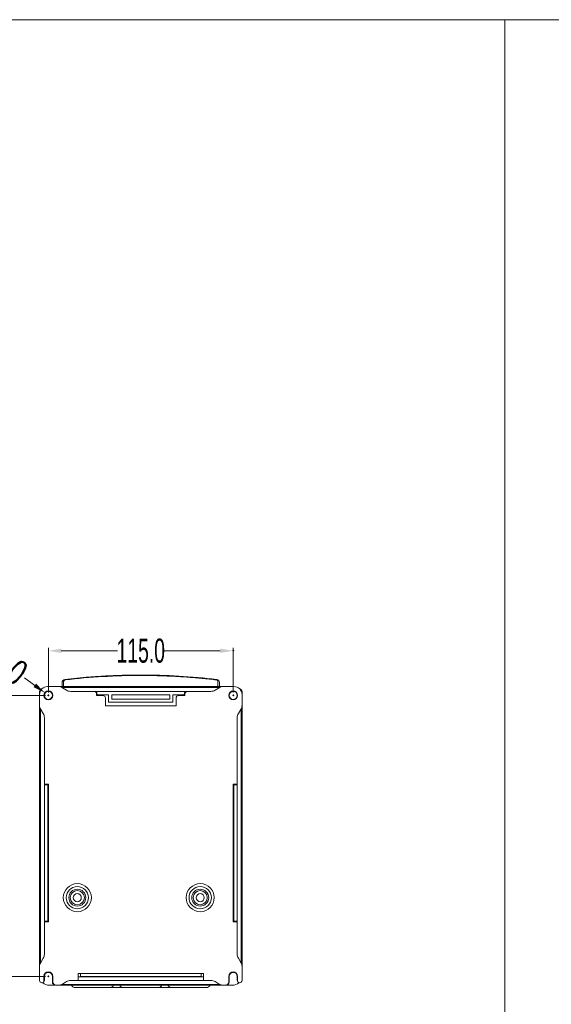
# Model space of a CAD drawing. Header units: millimetres. Extents: x -473 to 23648, y -382 to 1866.
# Tile 36 of 256: x 601 to 932, y 34 to 647. Entities that reach past the tile are written whole.
import ezdxf

# ---------------------------------------------------------------- set-up
doc = ezdxf.new("R2010")
doc.units = ezdxf.units.MM
doc.header["$LTSCALE"] = 80
doc.header["$PDMODE"] = 3
doc.header["$PDSIZE"] = 0.3
doc.layers.get('0').update_dxf_attribs({"linetype": 'CONTINUOUS'})
doc.styles.get("Standard").update_dxf_attribs({"font": 'technic_.ttf', "width": 0.7})
doc.dimstyles.get("Standard").update_dxf_attribs({"dimtxt": 3, "dimasz": 3, "dimexe": 0.18, "dimexo": 0.0625, "dimgap": 0.09, "dimtad": 1, "dimdsep": 46, "dimtxsty": 'Standard', "dimcen": 0.09, "dimadec": 0, "dimazin": 0, "dimtol": 1, "dimtp": 0.01, "dimtm": 0.01, "dimtfac": 1, "dimtofl": 0, "dimtmove": 0, "dimatfit": 3, "dimfxl": 1, "dimtolj": 1, "dimarcsym": 0})

# ---------------------------------------------------------------- blocks, each defined once
blk = doc.blocks.new('*D3')
at = {"color": 0, "lineweight": 0, "transparency": 16777216}
for p, q in [((619.15, 228.25), (619.15, 256.02)), ((627.15, 254.22), (662.14, 254.22)), ((726.15, 254.22), (691.16, 254.22)), ((734.15, 228.25), (734.15, 256.02))]:
    blk.add_line(p, q, dxfattribs=at)
for p in [(734.15, 254.22), (619.15, 226.45), (734.15, 226.45)]:
    blk.add_point(p, dxfattribs=at)
for points in [[(627.15, 255.55), (627.15, 252.88), (619.15, 254.22)], [(726.15, 255.55), (726.15, 252.88), (734.15, 254.22)]]:
    blk.add_solid(points, dxfattribs=at)
at = {"color": 0, "lineweight": 0, "transparency": 16777216, "insert": (676.65, 254.22), "char_height": 15, "attachment_point": 5}
blk.add_mtext('\\A1;115.0', dxfattribs=at)
blk = doc.blocks.new('*D4')
at = {"color": 0, "lineweight": 0, "transparency": 16777216}
for p, q in [((617.35, 226.45), (584.92, 226.45)), ((586.72, 218.45), (586.72, 155.35)), ((586.72, 59.45), (586.72, 122.55)), ((617.35, 51.45), (584.92, 51.45))]:
    blk.add_line(p, q, dxfattribs=at)
for p in [(619.15, 226.45), (586.72, 51.45), (619.15, 51.45)]:
    blk.add_point(p, dxfattribs=at)
for points in [[(585.39, 218.45), (588.05, 218.45), (586.72, 226.45)], [(585.39, 59.45), (588.05, 59.45), (586.72, 51.45)]]:
    blk.add_solid(points, dxfattribs=at)
at = {"color": 0, "lineweight": 0, "transparency": 16777216, "insert": (586.72, 138.95), "char_height": 15, "attachment_point": 5, "rotation": 90}
blk.add_mtext('\\A1;175.0', dxfattribs=at)
blk = doc.blocks.new('*D5')
at = {"color": 0, "lineweight": 0, "transparency": 16777216}
for p, q in [((604.27, 237.44), (610.7, 232.69)), ((619.15, 225.95), (619.15, 226.95)), ((618.65, 226.45), (619.65, 226.45))]:
    blk.add_line(p, q, dxfattribs=at)
for p in [(617.14, 227.94), (621.16, 224.97)]:
    blk.add_point(p, dxfattribs=at)
blk.add_solid([(611.5, 233.76), (609.91, 231.62), (617.14, 227.94)], dxfattribs=at)
at = {"color": 0, "lineweight": 0, "transparency": 16777216, "insert": (582.27, 253.68), "char_height": 15, "attachment_point": 5, "rotation": 323.55805}
blk.add_mtext('\\A1;\\ftxt.shx;4-∅5.0', dxfattribs=at)

msp = doc.modelspace()

# ---------------------------------------------------------------- linework, layer by layer
at = {"lineweight": 0}
for p, q in [((1955.104, 647.262), (-472.508, 647.262)), ((903.18, -382.445), (903.18, 647.262))]:
    msp.add_line(p, q, dxfattribs=at)
at = {"color": 0, "linetype": 'Continuous', "lineweight": 0}
for p, q in [((627.651, 231.953), (627.651, 234.385)), ((628.651, 231.953), (628.651, 235.108)), ((645.875, 237.95), (645.562, 237.926)), ((660.439, 238.789), (660.124, 238.776)), ((676.651, 239.11), (676.651, 238.834)), ((724.651, 235.108), (724.651, 231.953)), ((725.651, 234.385), (725.651, 231.953)), ((613.651, 228.953), (613.651, 226.951)), ((613.651, 226.951), (613.651, 220.336)), ((625.266, 231.951), (618.651, 231.951)), ((728.036, 231.953), (625.266, 231.953)), ((725.865, 231.453), (627.437, 231.453)), ((630.46, 229.666), (627.838, 231.239)), ((644.14, 228.953), (633.033, 228.953)), ((647.651, 228.953), (644.14, 228.953)), ((705.651, 228.953), (647.651, 228.953)), ((649.605, 226.758), (649.144, 228.953)), ((649.151, 226.353), (649.151, 227.453)), ((704.157, 228.953), (703.697, 226.758)), ((704.151, 227.453), (704.151, 226.353)), ((720.269, 228.953), (705.651, 228.953)), ((725.463, 231.239), (722.841, 229.666)), ((734.651, 231.951), (728.036, 231.951)), ((739.651, 226.951), (739.651, 228.953)), ((739.651, 220.336), (739.651, 226.951)), ((653.151, 226.353), (649.151, 226.353)), ((649.603, 226.768), (656.651, 226.768)), ((654.651, 224.853), (654.651, 219.953)), ((656.651, 226.768), (656.651, 222.153)), ((656.651, 222.153), (696.651, 222.153)), ((658.651, 224.153), (658.651, 226.758)), ((658.651, 226.758), (694.651, 226.758)), ((658.651, 226.752), (694.651, 226.752)), ((694.651, 224.153), (658.651, 224.153)), ((694.651, 226.758), (694.651, 224.153)), ((696.651, 222.153), (696.651, 226.768)), ((696.651, 226.768), (703.699, 226.768)), ((698.651, 224.853), (698.651, 219.953)), ((704.151, 226.353), (700.151, 226.353)), ((613.651, 220.336), (613.651, 57.568)), ((614.151, 218.162), (614.151, 59.743)), ((614.363, 217.764), (615.938, 215.139)), ((654.651, 219.953), (698.651, 219.953)), ((737.363, 215.139), (738.938, 217.764)), ((739.151, 59.743), (739.151, 218.162)), ((739.651, 57.568), (739.651, 220.336)), ((616.651, 212.566), (616.651, 171.072)), ((736.651, 171.072), (736.651, 212.566)), ((616.651, 171.072), (616.651, 85.472)), ((616.651, 171.072), (619.151, 171.072)), ((618.845, 170.772), (616.651, 170.772)), ((618.836, 170.772), (618.836, 85.772)), ((619.151, 171.072), (619.151, 85.472)), ((734.151, 171.072), (736.651, 171.072)), ((734.151, 85.472), (734.151, 171.072)), ((734.456, 170.772), (736.651, 170.772)), ((734.465, 170.772), (734.465, 85.772)), ((736.651, 85.472), (736.651, 171.072)), ((616.651, 85.772), (618.845, 85.772)), ((616.651, 85.472), (616.651, 65.33)), ((619.151, 85.472), (616.651, 85.472)), ((736.651, 85.472), (734.151, 85.472)), ((734.456, 85.772), (736.651, 85.772)), ((736.651, 65.338), (736.651, 85.472)), ((615.945, 62.776), (614.363, 60.141)), ((738.938, 60.141), (737.363, 62.765)), ((613.651, 57.568), (613.651, 48.953)), ((739.651, 48.953), (739.651, 57.568)), ((616.401, 48.703), (616.401, 51.453)), ((616.651, 48.953), (616.651, 51.453)), ((621.651, 47.953), (621.651, 51.453)), ((621.901, 47.953), (621.901, 51.453)), ((637.651, 53.153), (715.651, 53.153)), ((637.651, 48.953), (637.651, 53.153)), ((715.651, 51.148), (637.651, 51.148)), ((639.151, 51.453), (639.151, 53.153)), ((639.151, 51.453), (714.151, 51.453)), ((714.151, 51.453), (714.151, 53.153)), ((715.651, 48.953), (715.651, 53.153)), ((731.401, 47.953), (731.401, 51.453)), ((731.651, 47.953), (731.651, 51.453)), ((736.651, 48.953), (736.651, 51.453)), ((736.901, 48.703), (736.901, 51.453)), ((623.651, 45.953), (619.651, 45.953)), ((623.901, 45.953), (625.266, 45.953)), ((625.266, 45.953), (728.036, 45.953)), ((627.44, 46.453), (725.861, 46.453)), ((627.838, 46.666), (630.442, 48.227)), ((633.036, 48.953), (637.651, 48.953)), ((717.501, 44.496), (635.801, 44.496)), ((637.651, 48.953), (715.651, 48.953)), ((715.651, 48.953), (720.266, 48.953)), ((722.86, 48.227), (725.463, 46.666)), ((728.036, 45.953), (729.401, 45.953)), ((733.651, 45.953), (729.651, 45.953))]:
    msp.add_line(p, q, dxfattribs=at)
for centre, radius in [((619.151, 226.451), 2.75), ((619.151, 226.451), 2.5), ((734.151, 226.451), 2.75), ((734.151, 226.451), 2.5), ((637.151, 100.477), 8.736), ((637.151, 100.477), 6.947), ((637.151, 100.477), 5.276), ((637.151, 100.477), 4.382), ((713.651, 100.477), 8.736), ((713.651, 100.477), 6.947), ((713.651, 100.477), 5.276), ((713.651, 100.477), 4.382), ((637.151, 100.477), 2.5), ((713.651, 100.477), 2.5)]:
    msp.add_circle(centre, radius, dxfattribs=at)
for centre, radius, start, end in [((629.651, 234.385), 2, 96.645132, 180.009269), ((629.651, 235.109), 1, 96.655015, 180.019338), ((676.644, -169.616), 408.726, 94.502259, 96.634725), ((676.658, -169.041), 407.874, 90.001033, 96.634351), ((676.643, -169.624), 408.734, 95.449565, 95.740928), ((676.66, -169.806), 408.916, 94.845643, 95.449547), ((676.662, -169.827), 408.938, 94.361596, 94.502477), ((676.659, -169.789), 408.9, 93.947541, 94.501265), ((676.664, -169.854), 408.964, 93.586879, 93.947555), ((676.664, -169.866), 408.977, 93.04455, 93.586881), ((676.663, -169.839), 408.949, 92.684087, 93.04455), ((676.659, -169.757), 408.867, 92.130441, 92.684103), ((676.661, -169.791), 408.901, 92.132762, 92.27367), ((676.653, -169.542), 408.652, 90.000359, 92.13301), ((676.66, -169.786), 408.896, 91.786663, 92.130435), ((676.659, -169.745), 408.855, 91.183002, 91.786681), ((676.655, -169.549), 408.659, 90.892534, 91.182982), ((677.168, -160.722), 399.832, 83.290575, 90.074078), ((723.65, 235.109), 1, 359.98067, 83.344975), ((723.65, 234.385), 2, 359.990727, 83.354911), ((618.651, 226.951), 5, 90, 180), ((615.151, 228.953), 1.5, 92.63132, 180), ((615.151, 228.953), 1, 133.003254, 167.271536), ((625.266, 226.951), 5, 59.036243, 90), ((633.033, 233.953), 5, 239.036243, 270), ((647.651, 227.453), 1.5, 0, 90), ((705.651, 227.453), 1.5, 90, 180), ((720.269, 233.953), 5, 270, 300.963757), ((728.036, 226.951), 5, 90, 120.963757), ((734.651, 226.951), 5, 0, 90), ((738.151, 228.953), 1.5, 0, 87.368678), ((653.151, 224.853), 1.5, 0, 90), ((700.151, 224.853), 1.5, 90, 180), ((618.651, 220.336), 5, 180, 210.963384), ((611.651, 212.566), 5, 0, 30.963885), ((741.651, 212.566), 5, 149.036115, 180), ((734.651, 220.336), 5, 329.036115, 0), ((611.651, 65.338), 5, 329.176989, 359.909356), ((741.651, 65.338), 5, 180, 210.963384), ((618.651, 57.568), 5, 149.036115, 180), ((734.651, 57.568), 5, 0, 30.964067), ((619.151, 51.453), 2.75, 0, 180), ((619.151, 51.453), 2.5, 0, 180), ((734.151, 51.453), 2.75, 0, 180), ((734.151, 51.453), 2.5, 0, 180), ((615.151, 48.953), 1.5, 180, 270), ((615.151, 48.703), 1.25, 270, 0), ((615.151, 48.953), 1.5, 280.000093, 0), ((619.651, 51.953), 6, 227.5873, 270.00142), ((623.651, 47.953), 2, 180, 270), ((623.901, 47.953), 2, 180, 270), ((625.266, 50.953), 5, 270, 300.963757), ((633.036, 43.953), 5, 90, 121.251583), ((635.801, 46.996), 2.5, 204.741751, 270), ((657.501, 46.996), 2.5, 270, 335.258249), ((665.801, 46.996), 2.5, 204.741751, 270), ((687.501, 46.996), 2.5, 270, 335.258249), ((695.801, 46.996), 2.5, 204.741751, 270), ((717.501, 46.996), 2.5, 270, 335.258249), ((720.266, 43.953), 5, 58.748417, 90), ((728.036, 50.953), 5, 239.036243, 270), ((729.401, 47.953), 2, 270, 0), ((729.651, 47.953), 2, 270, 0), ((733.651, 51.953), 6, 269.998616, 312.415202), ((738.151, 48.953), 1.5, 180, 259.999907), ((738.151, 48.703), 1.25, 180, 270), ((738.151, 48.953), 1.5, 270, 0)]:
    msp.add_arc(centre, radius, start, end, dxfattribs=at)
at = {"color": 0, "linetype": 'Continuous', "lineweight": 0, "start_tangent": (1, -0.0000004), "end_tangent": (0.9933023, -0.1155445)}
msp.add_spline([(676.651, 238.834), (681.296, 238.809), (685.735, 238.739), (690.011, 238.626), (694.171, 238.472), (698.258, 238.278), (702.319, 238.042), (706.397, 237.762), (710.536, 237.435), (714.782, 237.053), (719.178, 236.612), (723.766, 236.102)], degree=3, dxfattribs=at)

# ---------------------------------------------------------------- dimensions: what is measured, and where the dimension line sits
at = {"color": 3, "lineweight": 0}
dim = msp.add_diameter_dim_2p(p1=(621.162, 224.966), p2=(617.14, 227.936), text='\\ftxt.shx;4-<>', dimstyle='Standard', override={"dimtxt": 15, "dimasz": 8, "dimexe": 1.8, "dimexo": 1.8, "dimtad": 0, "dimdec": 1, "dimzin": 0, "dimdsep": 0, "dimcen": 0.5, "dimtol": 0, "dimtdec": 4, "dimtzin": 0, "dimlwd": 0, "dimlwe": 0}, dxfattribs=at)
dim.commit()
dim.dimension.update_dxf_attribs({"geometry": '*D5', "text_midpoint": (582.274, 253.681)})
dim = msp.add_linear_dim(base=(734.151, 254.217), p1=(619.151, 226.451), p2=(734.151, 226.451), dimstyle='Standard', override={"dimtxt": 15, "dimasz": 8, "dimexe": 1.8, "dimexo": 1.8, "dimtad": 0, "dimdec": 1, "dimzin": 0, "dimdsep": 0, "dimcen": 0.5, "dimtol": 0, "dimtdec": 4, "dimtzin": 0, "dimlwd": 0, "dimlwe": 0}, dxfattribs=at)
dim.commit()
dim.dimension.update_dxf_attribs({"geometry": '*D3', "text_midpoint": (676.651, 254.217)})
dim = msp.add_linear_dim(base=(586.72, 51.453), p1=(619.151, 226.451), p2=(619.151, 51.453), angle=90, dimstyle='Standard', override={"dimtxt": 15, "dimasz": 8, "dimexe": 1.8, "dimexo": 1.8, "dimtad": 0, "dimdec": 1, "dimzin": 0, "dimdsep": 0, "dimcen": 0.5, "dimtol": 0, "dimtdec": 4, "dimtzin": 0, "dimlwd": 0, "dimlwe": 0}, dxfattribs=at)
dim.commit()
dim.dimension.update_dxf_attribs({"geometry": '*D4', "text_midpoint": (586.72, 138.952)})

doc.saveas('drawing.dxf')
